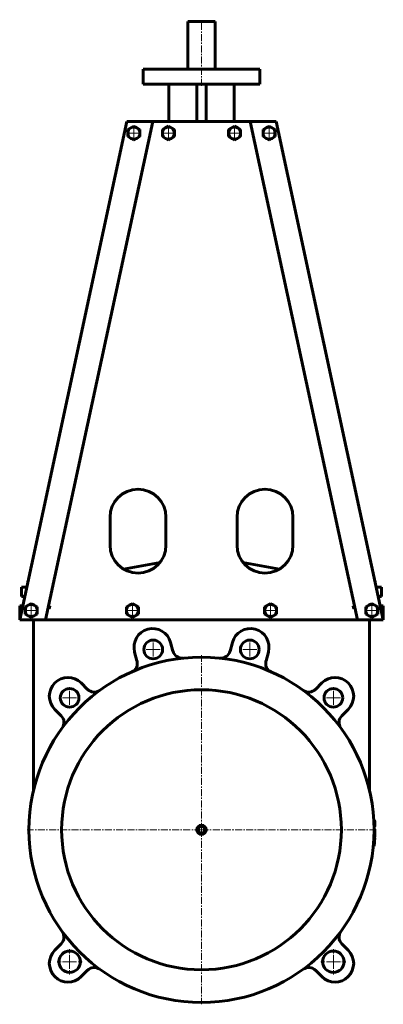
# Model space of a CAD drawing. Header units: millimetres. Extents: x -195 to 195, y -528 to 528.
import ezdxf

# ---------------------------------------------------------------- set-up
doc = ezdxf.new("R2010")
doc.units = ezdxf.units.MM
doc.linetypes.add('K5LT_AXLED', pattern=[12, 7.5, -1.5, 1.5, -1.5])
doc.linetypes.add('K5LT_BASIC', pattern=[0])
doc.layers.add('Системный слой (1)', color=7, linetype='Continuous', true_color=0x6c6c6c)

# ---------------------------------------------------------------- blocks, each defined once
blk = doc.blocks.new('U0')
at = {"layer": 'Системный слой (1)', "color": 30, "linetype": 'K5LT_AXLED', "lineweight": 18, "true_color": 0xff8000}
for q in [(-191.1, -105.5), (-182.6, -97), (-174.1, -105.5), (-182.6, -114)]:
    blk.add_line((-182.6, -105.5), q, dxfattribs=at)
blk = doc.blocks.new('U1')
at = {"layer": 'Системный слой (1)', "color": 30, "linetype": 'K5LT_AXLED', "lineweight": 18, "true_color": 0xff8000}
for q in [(-141.4, -468.4), (-154.9, -481.9), (-127.9, -481.9), (-141.4, -495.4)]:
    blk.add_line((-141.4, -481.9), q, dxfattribs=at)
blk = doc.blocks.new('U2')
at = {"layer": 'Системный слой (1)', "color": 30, "linetype": 'K5LT_AXLED', "lineweight": 18, "true_color": 0xff8000}
for q in [(-141.4, -187.1), (-153.4, -199.1), (-129.4, -199.1), (-141.4, -211.1)]:
    blk.add_line((-141.4, -199.1), q, dxfattribs=at)
blk = doc.blocks.new('U3')
at = {"layer": 'Системный слой (1)', "color": 30, "linetype": 'K5LT_AXLED', "lineweight": 18, "true_color": 0xff8000}
for q in [(-82.6, -105.5), (-74.1, -97), (-65.6, -105.5), (-74.1, -114)]:
    blk.add_line((-74.1, -105.5), q, dxfattribs=at)
blk = doc.blocks.new('U4')
at = {"layer": 'Системный слой (1)', "color": 30, "linetype": 'K5LT_AXLED', "lineweight": 18, "true_color": 0xff8000}
for q in [(-72.5, 414.5), (-81, 406), (-64, 406), (-72.5, 397.5)]:
    blk.add_line((-72.5, 406), q, dxfattribs=at)
blk = doc.blocks.new('U5')
at = {"layer": 'Системный слой (1)', "color": 30, "linetype": 'K5LT_AXLED', "lineweight": 18, "true_color": 0xff8000}
for q in [(-51.8, -135.3), (-63.8, -147.3), (-39.8, -147.3), (-51.8, -159.3)]:
    blk.add_line((-51.8, -147.3), q, dxfattribs=at)
blk = doc.blocks.new('U6')
at = {"layer": 'Системный слой (1)', "color": 30, "linetype": 'K5LT_AXLED', "lineweight": 18, "true_color": 0xff8000}
for q in [(-35.5, 414.5), (-44, 406), (-27, 406), (-35.5, 397.5)]:
    blk.add_line((-35.5, 406), q, dxfattribs=at)
blk = doc.blocks.new('U7')
at = {"layer": 'Системный слой (1)', "color": 30, "linetype": 'K5LT_AXLED', "lineweight": 18, "true_color": 0xff8000}
for q in [(0, -153.5), (-187, -340.5), (187, -340.5), (0, -527.5)]:
    blk.add_line((0, -340.5), q, dxfattribs=at)
blk = doc.blocks.new('U8')
at = {"layer": 'Системный слой (1)', "color": 30, "linetype": 'K5LT_AXLED', "lineweight": 18, "true_color": 0xff8000}
for q in [(35.5, 414.5), (27, 406), (44, 406), (35.5, 397.5)]:
    blk.add_line((35.5, 406), q, dxfattribs=at)
blk = doc.blocks.new('U9')
at = {"layer": 'Системный слой (1)', "color": 30, "linetype": 'K5LT_AXLED', "lineweight": 18, "true_color": 0xff8000}
for q in [(51.8, -135.3), (39.8, -147.3), (63.8, -147.3), (51.8, -159.3)]:
    blk.add_line((51.8, -147.3), q, dxfattribs=at)
blk = doc.blocks.new('U10')
at = {"layer": 'Системный слой (1)', "color": 30, "linetype": 'K5LT_AXLED', "lineweight": 18, "true_color": 0xff8000}
for q in [(72.5, 414.5), (64, 406), (81, 406), (72.5, 397.5)]:
    blk.add_line((72.5, 406), q, dxfattribs=at)
blk = doc.blocks.new('U11')
at = {"layer": 'Системный слой (1)', "color": 30, "linetype": 'K5LT_AXLED', "lineweight": 18, "true_color": 0xff8000}
for q in [(65.6, -105.5), (74.1, -97), (82.6, -105.5), (74.1, -114)]:
    blk.add_line((74.1, -105.5), q, dxfattribs=at)
blk = doc.blocks.new('U12')
at = {"layer": 'Системный слой (1)', "color": 30, "linetype": 'K5LT_AXLED', "lineweight": 18, "true_color": 0xff8000}
for q in [(141.4, -468.4), (127.9, -481.9), (154.9, -481.9), (141.4, -495.4)]:
    blk.add_line((141.4, -481.9), q, dxfattribs=at)
blk = doc.blocks.new('U13')
at = {"layer": 'Системный слой (1)', "color": 30, "linetype": 'K5LT_AXLED', "lineweight": 18, "true_color": 0xff8000}
for q in [(141.4, -187.1), (129.4, -199.1), (153.4, -199.1), (141.4, -211.1)]:
    blk.add_line((141.4, -199.1), q, dxfattribs=at)
blk = doc.blocks.new('U14')
at = {"layer": 'Системный слой (1)', "color": 30, "linetype": 'K5LT_AXLED', "lineweight": 18, "true_color": 0xff8000}
for q in [(174.1, -105.5), (182.6, -97), (191.1, -105.5), (182.6, -114)]:
    blk.add_line((182.6, -105.5), q, dxfattribs=at)

msp = doc.modelspace()

# ---------------------------------------------------------------- linework, layer by layer
at = {"layer": 'Системный слой (1)', "color": 30, "linetype": 'K5LT_AXLED', "lineweight": 18, "true_color": 0xff8000}
msp.add_line((0, 456.5), (0, 527.5), dxfattribs=at)
at = {"layer": 'Системный слой (1)', "color": 143, "linetype": 'K5LT_BASIC', "lineweight": 60, "true_color": 0x33acca}
for p, q in [((-14.5, 525.5), (14.5, 525.5)), ((-14.5, 474.5), (-14.5, 525.5)), ((14.5, 474.5), (14.5, 525.5)), ((-62.5, 474.5), (62.5, 474.5)), ((-62.5, 458.5), (-62.5, 474.5)), ((62.5, 458.5), (62.5, 474.5)), ((-62.5, 458.5), (-5, 458.5)), ((-35, 418.5), (-35, 458.5)), ((-5, 458.5), (5, 458.5)), ((-5, 458.5), (-5, 418.5)), ((5, 458.5), (62.5, 458.5)), ((5, 458.5), (5, 418.5)), ((35, 418.5), (35, 458.5)), ((-80, 418.5), (-195, -115.5)), ((-52.3, 418.5), (-167.3, -115.5)), ((-53.3, 418.5), (-80, 418.5)), ((-75.7, 411.6), (-79, 409.8)), ((-72.5, 413.5), (-75.7, 411.6)), ((-69.2, 411.6), (-72.5, 413.5)), ((-66, 409.8), (-69.2, 411.6)), ((-52.3, 418.5), (-53.3, 418.5)), ((-43.1, 418.5), (-52.3, 418.5)), ((43.1, 418.5), (-43.1, 418.5)), ((-38.8, 411.6), (-42, 409.8)), ((-35.5, 413.5), (-38.8, 411.6)), ((-32.3, 411.6), (-35.5, 413.5)), ((-29, 409.8), (-32.3, 411.6)), ((32.3, 411.6), (29, 409.8)), ((35.5, 413.5), (32.3, 411.6)), ((38.8, 411.6), (35.5, 413.5)), ((42, 409.8), (38.8, 411.6)), ((52.3, 418.5), (43.1, 418.5)), ((52.3, 418.5), (167.3, -115.5)), ((53.3, 418.5), (52.3, 418.5)), ((80, 418.5), (53.3, 418.5)), ((69.2, 411.6), (66, 409.8)), ((72.5, 413.5), (69.2, 411.6)), ((75.7, 411.6), (72.5, 413.5)), ((79, 409.8), (75.7, 411.6)), ((195, -115.5), (80, 418.5)), ((-79, 409.8), (-79, 406)), ((-79, 406), (-79, 402.2)), ((-79, 402.2), (-75.7, 400.4)), ((-69.2, 400.4), (-66, 402.2)), ((-66, 406), (-66, 409.8)), ((-66, 402.2), (-66, 406)), ((-42, 409.8), (-42, 406)), ((-42, 406), (-42, 402.2)), ((-42, 402.2), (-38.8, 400.4)), ((-32.3, 400.4), (-29, 402.2)), ((-29, 406), (-29, 409.8)), ((-29, 402.2), (-29, 406)), ((29, 409.8), (29, 406)), ((29, 406), (29, 402.2)), ((29, 402.2), (32.3, 400.4)), ((38.8, 400.4), (42, 402.2)), ((42, 406), (42, 409.8)), ((42, 402.2), (42, 406)), ((66, 409.8), (66, 406)), ((66, 406), (66, 402.2)), ((66, 402.2), (69.2, 400.4)), ((75.7, 400.4), (79, 402.2)), ((79, 406), (79, 409.8)), ((79, 402.2), (79, 406)), ((-75.7, 400.4), (-72.5, 398.5)), ((-72.5, 398.5), (-69.2, 400.4)), ((-38.8, 400.4), (-35.5, 398.5)), ((-35.5, 398.5), (-32.3, 400.4)), ((32.3, 400.4), (35.5, 398.5)), ((35.5, 398.5), (38.8, 400.4)), ((69.2, 400.4), (72.5, 398.5)), ((72.5, 398.5), (75.7, 400.4)), ((-98.1, -5.5), (-98.1, -35.5)), ((-38.1, -35.5), (-38.1, -5.5)), ((38.1, -5.5), (38.1, -35.5)), ((98.1, -35.5), (98.1, -5.5)), ((-83.7, -61.1), (-44.5, -54)), ((44.5, -54), (83.7, -61.1)), ((-193.2, -80.5), (-187.5, -80.5)), ((-193.2, -90.5), (-193.2, -80.5)), ((-186.2, -74.6), (-186.2, -74.1)), ((-186.1, -74.1), (-186.2, -74.1)), ((186.2, -74.1), (186.1, -74.1)), ((186.2, -74.1), (186.2, -74.6)), ((187.5, -80.5), (193.2, -80.5)), ((193.2, -90.5), (193.2, -80.5)), ((-193.2, -90.5), (-189.6, -90.5)), ((189.6, -90.5), (193.2, -90.5)), ((-195, -100.5), (-191.8, -100.5)), ((-195, -115.5), (-195, -100.5)), ((-185.9, -99.9), (-189.1, -101.7)), ((-189.1, -101.7), (-189.1, -105.5)), ((-189.1, -105.5), (-189.1, -109.3)), ((-182.6, -98), (-185.9, -99.9)), ((-179.4, -99.9), (-182.6, -98)), ((-176.1, -101.7), (-179.4, -99.9)), ((-176.1, -105.5), (-176.1, -101.7)), ((-176.1, -109.3), (-176.1, -105.5)), ((-162.5, -100.5), (-163.2, -103.7)), ((-163.2, -103.7), (-163.2, -100.5)), ((-163.2, -100.5), (-162.5, -100.5)), ((-77.3, -99.9), (-80.6, -101.7)), ((-80.6, -101.7), (-80.6, -105.5)), ((-80.6, -105.5), (-80.6, -109.3)), ((-74.1, -98), (-77.3, -99.9)), ((-70.8, -99.9), (-74.1, -98)), ((-67.6, -101.7), (-70.8, -99.9)), ((-67.6, -105.5), (-67.6, -101.7)), ((-67.6, -109.3), (-67.6, -105.5)), ((70.8, -99.9), (67.6, -101.7)), ((67.6, -101.7), (67.6, -105.5)), ((67.6, -105.5), (67.6, -109.3)), ((74.1, -98), (70.8, -99.9)), ((77.3, -99.9), (74.1, -98)), ((80.6, -101.7), (77.3, -99.9)), ((80.6, -105.5), (80.6, -101.7)), ((80.6, -109.3), (80.6, -105.5)), ((162.5, -100.5), (163.2, -103.7)), ((162.5, -100.5), (163.2, -100.5)), ((163.2, -103.7), (163.2, -100.5)), ((179.4, -99.9), (176.1, -101.7)), ((176.1, -101.7), (176.1, -105.5)), ((176.1, -105.5), (176.1, -109.3)), ((182.6, -98), (179.4, -99.9)), ((185.9, -99.9), (182.6, -98)), ((189.1, -101.7), (185.9, -99.9)), ((189.1, -105.5), (189.1, -101.7)), ((189.1, -109.3), (189.1, -105.5)), ((191.8, -100.5), (195, -100.5)), ((195, -115.5), (195, -100.5)), ((-195, -115.5), (-168.3, -115.5)), ((-189.1, -109.3), (-185.9, -111.1)), ((-185.9, -111.1), (-182.6, -113)), ((-182.6, -113), (-179.4, -111.1)), ((-180, -115.5), (-180, -297.8)), ((-179.4, -111.1), (-176.1, -109.3)), ((-168.3, -115.5), (-167.3, -115.5)), ((-167.3, -115.5), (-158.1, -115.5)), ((-158.1, -115.5), (158.1, -115.5)), ((-80.6, -109.3), (-77.3, -111.1)), ((-77.3, -111.1), (-74.1, -113)), ((-74.1, -113), (-70.8, -111.1)), ((-70.8, -111.1), (-67.6, -109.3)), ((67.6, -109.3), (70.8, -111.1)), ((70.8, -111.1), (74.1, -113)), ((74.1, -113), (77.3, -111.1)), ((77.3, -111.1), (80.6, -109.3)), ((158.1, -115.5), (167.3, -115.5)), ((167.3, -115.5), (168.3, -115.5)), ((168.3, -115.5), (195, -115.5)), ((176.1, -109.3), (179.4, -111.1)), ((179.4, -111.1), (182.6, -113)), ((180, -115.5), (180, -297.8)), ((182.6, -113), (185.9, -111.1)), ((185.9, -111.1), (189.1, -109.3)), ((-33.1, -139.7), (-30.6, -149.2)), ((30.6, -149.2), (33.1, -139.7)), ((-69.2, -159.6), (-71.7, -150.1)), ((71.7, -150.1), (69.2, -159.6)), ((-122.1, -190.1), (-129, -183.2)), ((122.1, -190.1), (129, -183.2)), ((-157.3, -211.5), (-150.4, -218.4)), ((157.3, -211.5), (150.4, -218.4)), ((184.7, -330.1), (185.7, -330.1)), ((185, -337), (186, -337)), ((185, -337.1), (186, -337.1)), ((185, -337.1), (186, -337.1)), ((184.9, -345.7), (185.9, -345.7)), ((185, -340), (186, -340)), ((185, -340), (186, -340)), ((185, -341.2), (186, -341.2)), ((184.2, -357.5), (185.2, -357.5)), ((184.2, -358), (185.2, -358)), ((184.3, -356.3), (185.3, -356.3)), ((184.4, -355.3), (185.4, -355.3)), ((184.8, -348.5), (185.8, -348.5)), ((184.8, -349.4), (185.8, -349.4)), ((184.8, -349.5), (185.8, -349.5)), ((184.8, -349.5), (185.8, -349.5)), ((184.8, -349.5), (185.8, -349.5)), ((184.8, -350.1), (185.8, -350.1)), ((-157.3, -469.5), (-150.4, -462.6)), ((157.3, -469.5), (150.4, -462.6)), ((-122.1, -490.9), (-129, -497.8)), ((122.1, -490.9), (129, -497.8))]:
    msp.add_line(p, q, dxfattribs=at)
for centre, radius in [((-51.8, -147.3), 10), ((51.8, -147.3), 10), ((0, -340.5), 185), ((-141.4, -199.1), 10), ((141.4, -199.1), 10), ((0, -340.5), 150), ((0, -340.5), 5), ((0, -340.5), 3.4), ((-141.4, -481.9), 11.5), ((141.4, -481.9), 11.5)]:
    msp.add_circle(centre, radius, dxfattribs=at)
for centre, radius, start, end in [((-72.5, 406), 6.5, 120, 180), ((-72.5, 406), 6.5, 60, 120), ((-72.5, 406), 6.5, 0, 60), ((-35.5, 406), 6.5, 120, 180), ((-35.5, 406), 6.5, 60, 120), ((-35.5, 406), 6.5, 0, 60), ((35.5, 406), 6.5, 120, 180), ((35.5, 406), 6.5, 60, 120), ((35.5, 406), 6.5, 0, 60), ((72.5, 406), 6.5, 120, 180), ((72.5, 406), 6.5, 60, 120), ((72.5, 406), 6.5, 0, 60), ((-72.5, 406), 6.5, 180, 240), ((-72.5, 406), 6.5, 300, 0), ((-35.5, 406), 6.5, 180, 240), ((-35.5, 406), 6.5, 300, 0), ((35.5, 406), 6.5, 180, 240), ((35.5, 406), 6.5, 300, 0), ((72.5, 406), 6.5, 180, 240), ((72.5, 406), 6.5, 300, 0), ((-72.5, 406), 6.5, 240, 300), ((-35.5, 406), 6.5, 240, 300), ((35.5, 406), 6.5, 240, 300), ((72.5, 406), 6.5, 240, 300), ((-68.1, -5.5), 30, 0, 180), ((68.1, -5.5), 30, 0, 180), ((-68.1, -35.5), 30, 180, 0), ((68.1, -35.5), 30, 180, 0), ((-182.6, -105.5), 6.5, 120, 180), ((-182.6, -105.5), 6.5, 180, 240), ((-182.6, -105.5), 6.5, 60, 120), ((-182.6, -105.5), 6.5, 0, 60), ((-182.6, -105.5), 6.5, 300, 0), ((-74.1, -105.5), 6.5, 120, 180), ((-74.1, -105.5), 6.5, 180, 240), ((-74.1, -105.5), 6.5, 60, 120), ((-74.1, -105.5), 6.5, 0, 60), ((-74.1, -105.5), 6.5, 300, 0), ((74.1, -105.5), 6.5, 120, 180), ((74.1, -105.5), 6.5, 180, 240), ((74.1, -105.5), 6.5, 60, 120), ((74.1, -105.5), 6.5, 0, 60), ((74.1, -105.5), 6.5, 300, 0), ((182.6, -105.5), 6.5, 120, 180), ((182.6, -105.5), 6.5, 180, 240), ((182.6, -105.5), 6.5, 60, 120), ((182.6, -105.5), 6.5, 0, 60), ((182.6, -105.5), 6.5, 300, 0), ((-182.6, -105.5), 6.5, 240, 300), ((-74.1, -105.5), 6.5, 240, 300), ((74.1, -105.5), 6.5, 240, 300), ((182.6, -105.5), 6.5, 240, 300), ((-52.4, -144.9), 20, 15, 195), ((52.4, -144.9), 20, 345, 165), ((-20.9, -146.6), 10, 195, 276.1501), ((20.9, -146.6), 10, 263.8499, 345), ((-78.8, -162.2), 10, 293.8499, 15), ((78.8, -162.2), 10, 165, 246.1501), ((-143.2, -197.3), 20, 45, 225), ((143.2, -197.3), 20, 315, 135), ((-115, -183), 10, 225, 306.1501), ((115, -183), 10, 233.8499, 315), ((-157.5, -225.5), 10, 323.8499, 45), ((157.5, -225.5), 10, 135, 216.1501), ((0, -340.5), 186, 1.0681, 3.2137), ((0, -340.5), 186, 1.0504, 1.0681), ((0, -340.5), 186, 1.0387, 1.0504), ((0, -340.5), 186, 357.6884, 358.2453), ((0, -340.5), 186, 357.5248, 357.6884), ((0, -340.5), 186, 358.4088, 359.799), ((0, -340.5), 186, 358.2453, 358.4088), ((0, -340.5), 186, 0.1583, 0.1671), ((0, -340.5), 186, 359.799, 0.1583), ((0, -340.5), 186, 354.762, 355.1284), ((0, -340.5), 186, 354.6141, 354.762), ((0, -340.5), 186, 355.1286, 355.4404), ((0, -340.5), 186, 355.4404, 357.0385), ((0, -340.5), 186, 357.2376, 357.2464), ((0, -340.5), 186, 357.2302, 357.2303), ((0, -340.5), 186, 357.0385, 357.2302), ((0, -340.5), 186, 357.2303, 357.2376), ((-157.5, -455.5), 10, 315, 36.1501), ((157.5, -455.5), 10, 143.8499, 225), ((-143.2, -483.7), 20, 135, 315), ((143.2, -483.7), 20, 225, 45), ((-115, -498), 10, 53.8499, 135), ((115, -498), 10, 45, 126.1501)]:
    msp.add_arc(centre, radius, start, end, dxfattribs=at)

# ---------------------------------------------------------------- block references
at = {"layer": 'Системный слой (1)'}
for name in ['U4', 'U6', 'U8', 'U10', 'U0', 'U3', 'U11', 'U14', 'U5', 'U9', 'U7', 'U2', 'U13', 'U1', 'U12']:
    msp.add_blockref(name, (0, 0), dxfattribs=at)

doc.saveas('drawing.dxf')
